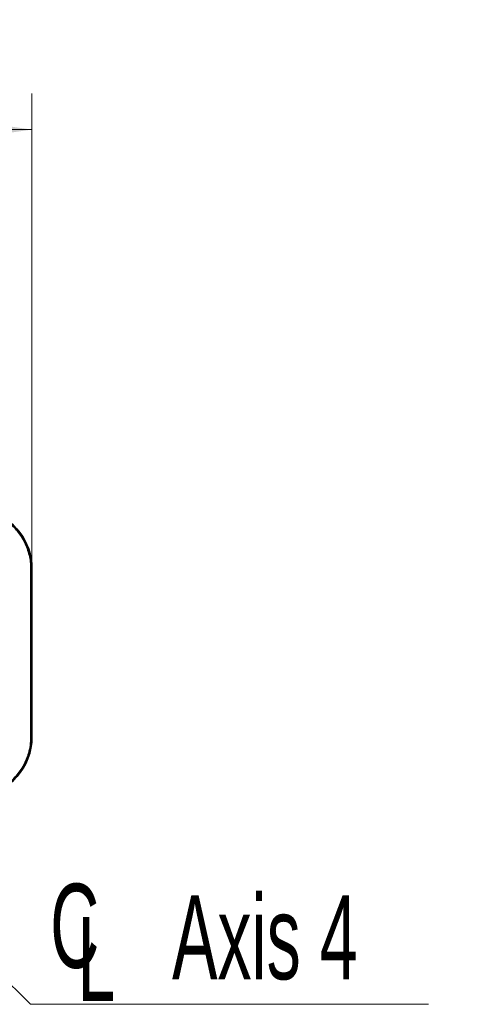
# Model space of a CAD drawing. Header units: millimetres. Extents: x 0 to 12118, y 0 to 8400.
# Tile 41 of 128: x 4814 to 5189, y 5158 to 5978. Entities that reach past the tile are written whole.
import ezdxf

# ---------------------------------------------------------------- set-up
doc = ezdxf.new("R2010")
doc.units = ezdxf.units.MM
doc.header["$LTSCALE"] = 20
doc.styles.add('SLDTEXTSTYLE0', font='TXT', dxfattribs={"width": 0.605})
doc.dimstyles.new('SLDDIMSTYLE0', dxfattribs={"dimtxt": 70, "dimasz": 70, "dimexe": 0, "dimexo": 0.0625, "dimgap": 17.5, "dimtad": 1, "dimdec": 0, "dimrnd": 1e-09, "dimzin": 12, "dimdsep": 46, "dimtxsty": 'SLDTEXTSTYLE0', "dimsah": 1, "dimcen": 0.09, "dimadec": 0, "dimazin": 3, "dimtfac": 1, "dimtofl": 0, "dimtmove": 0, "dimatfit": 3, "dimfxl": 1, "dimfrac": 2, "dimtolj": 1, "dimtzin": 12, "dimarcsym": 0})
doc.dimstyles.new('SLDDIMSTYLE4', dxfattribs={"dimtxt": 0.18, "dimasz": 70, "dimexe": 0, "dimexo": 0.0625, "dimgap": 0, "dimtad": 0, "dimtih": 1, "dimtoh": 1, "dimdec": 0, "dimrnd": 1e-09, "dimzin": 0, "dimdsep": 46, "dimtxsty": 'Standard', "dimsah": 1, "dimcen": 0.09, "dimadec": 0, "dimazin": 0, "dimtfac": 70, "dimtdec": 0, "dimtofl": 0, "dimtmove": 0, "dimatfit": 3, "dimfxl": 1, "dimfrac": 2, "dimtolj": 1, "dimtzin": 0, "dimarcsym": 0})

# ---------------------------------------------------------------- blocks, each defined once
blk = doc.blocks.new('_D_27')
at = {"color": 7, "linetype": 'Continuous', "lineweight": 0}
for p, q in [((4509.69, 5472.87), (4509.69, 5916.31)), ((4824.59, 5524.9), (4824.59, 5916.31)), ((4509.69, 5886.31), (4824.59, 5886.31))]:
    blk.add_line(p, q, dxfattribs=at)
at = {"color": 7, "linetype": 'Continuous', "lineweight": 18}
for points in [[(4509.69, 5886.31), (4579.69, 5876.31), (4579.69, 5896.31)], [(4824.59, 5886.31), (4754.59, 5896.31), (4754.59, 5876.31)]]:
    blk.add_solid(points, dxfattribs=at)
at = {"color": 7, "linetype": 'Continuous', "lineweight": 18, "insert": (4586.93, 5976.54), "char_height": 70, "attachment_point": 1, "style": 'SLDTEXTSTYLE0'}
blk.add_mtext('315', dxfattribs=at)
blk = doc.blocks.new('SW_SYMBOL_MOD_CL')
at = {"color": 0, "linetype": 'Continuous', "lineweight": 0, "char_height": 15515, "attachment_point": 5, "style": 'SLDTEXTSTYLE0'}
for s, insert in [('C', (8000, 12000)), ('L', (12000, 6000))]:
    blk.add_mtext(s, dxfattribs=dict(at, insert=insert))
blk = doc.blocks.new('SW_NOTE_0_7')
at = {"color": 0, "linetype": 'Continuous', "lineweight": 0}
for p, q in [((0, 0), (331.11, 0)), ((331.11, 0), (0, 0)), ((0, 0), (331.11, 0)), ((331.11, 0), (0, 0)), ((0, 0), (331.11, 0)), ((331.11, 0), (0, 0))]:
    blk.add_line(p, q, dxfattribs=at)
at = {"color": 0, "linetype": 'Continuous', "lineweight": 0, "xscale": 0.0045117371, "yscale": 0.0045117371, "zscale": 0.0045117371}
blk.add_blockref('SW_SYMBOL_MOD_CL', (0.74, 10.7), dxfattribs=at)
at = {"color": 0, "linetype": 'Continuous', "lineweight": 0, "insert": (117.8, 90.82), "char_height": 70, "attachment_point": 1, "style": 'SLDTEXTSTYLE0'}
blk.add_mtext('Axis 4', dxfattribs=at)

msp = doc.modelspace()

# ---------------------------------------------------------------- linework, layer by layer
at = {"color": 8, "linetype": 'Continuous', "lineweight": 18}
for p, q in [((4824.587347, 5520.898334), (4823.761677, 5520.898334)), ((4824.587347, 5380.830026), (4823.771458, 5380.830026))]:
    msp.add_line(p, q, dxfattribs=at)
at = {"color": 7, "linetype": 'Continuous', "lineweight": 35}
msp.add_line((4824.587347, 5380.830026), (4824.587347, 5520.898334), dxfattribs=at)
for centre, start, end in [((4774.69209, 5520.898334), 0, 74.429623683), ((4774.69209, 5380.830026), 277.357100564, 0)]:
    msp.add_arc(centre, 49.895256, start, end, dxfattribs=at)
for points, knots in [([(4787.849251, 5568.116231), (4790.008121, 5567.42425), (4794.325897, 5566.040277), (4799.978515, 5563.061635), (4804.861933, 5559.698058), (4809.004119, 5556.093062), (4812.728775, 5552.051335), (4815.969166, 5547.603861), (4818.698828, 5542.821377), (4820.916261, 5537.695845), (4822.526995, 5532.271867), (4823.564776, 5526.624134), (4823.696119, 5522.804736), (4823.761677, 5520.898334)], [0, 0, 0, 0, 0.1069046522, 0.2138110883, 0.2997553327, 0.3859723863, 0.4719167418, 0.5580680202, 0.6444939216, 0.7306450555, 0.8203266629, 0.9103184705, 1, 1, 1, 1]), ([(4823.761677, 5520.898334), (4823.760128, 5511.923353), (4823.755325, 5484.091849), (4823.756217, 5446.830113), (4823.762711, 5409.115622), (4823.768542, 5390.258612), (4823.771458, 5380.830026)], [0, 0, 0, 0, 0.1922273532, 0.5960988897, 0.7980477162, 1, 1, 1, 1]), ([(4823.771458, 5380.830026), (4823.679847, 5378.557433), (4823.496626, 5374.012246), (4822.129103, 5367.754412), (4820.18297, 5362.134699), (4817.802486, 5357.16498), (4814.890181, 5352.488535), (4811.459955, 5348.177594), (4807.575106, 5344.273679), (4803.282063, 5340.82471), (4798.623199, 5337.888307), (4793.669153, 5335.499742), (4787.805609, 5333.379881), (4783.486538, 5332.638273), (4780.970205, 5332.206206)], [0, 0, 0, 0, 0.096256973, 0.1925139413, 0.2701052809, 0.3479440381, 0.425535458, 0.5031338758, 0.5809797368, 0.6585783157, 0.7361915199, 0.8140522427, 0.8916650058, 1, 1, 1, 1])]:
    msp.add_open_spline(points, degree=3, knots=knots, dxfattribs=at)

# ---------------------------------------------------------------- block references
at = {"color": 7, "linetype": 'Continuous', "lineweight": 0}
msp.add_blockref('SW_NOTE_0_7', (4823.333333, 5158.333333), dxfattribs=at)

# ---------------------------------------------------------------- dimensions: what is measured, and where the dimension line sits
at = {"color": 7, "linetype": 'Continuous', "lineweight": 18}
dim = msp.add_linear_dim(base=(4824.587347, 5886.306287), p1=(4509.69209, 5468.870777), p2=(4824.587347, 5520.898334), dimstyle='SLDDIMSTYLE0', dxfattribs=at)
dim.commit()
dim.dimension.update_dxf_attribs({"geometry": '_D_27', "text_midpoint": (4667.139718, 5886.306287), "dimtype": 160})

# ---------------------------------------------------------------- leaders
at = {"color": 7, "linetype": 'Continuous', "lineweight": 0}
msp.add_leader([(4509.69209, 5468.870777), (4823.333333, 5158.333333)], dimstyle='SLDDIMSTYLE4', dxfattribs=at)

doc.saveas('drawing.dxf')
